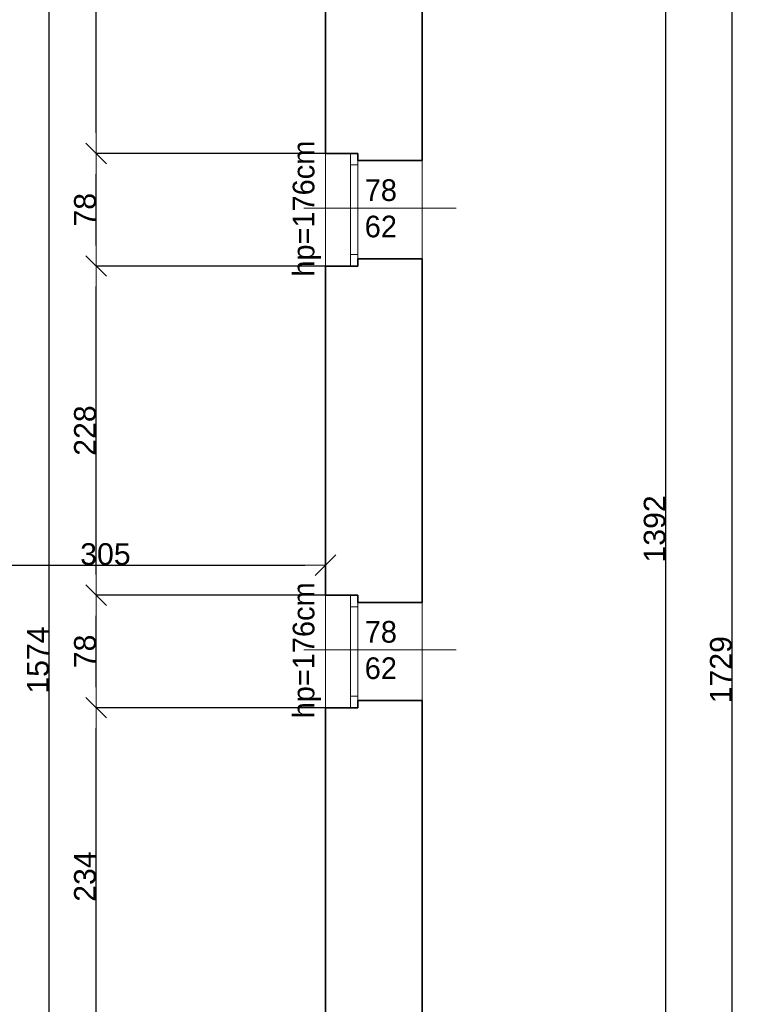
# Model space of a CAD drawing. Header units: metres. Extents: x 7506757 to 756746378, y 5735207 to 582114514.
# Tile 22 of 256: x 7555466 to 7560471, y 5798004 to 5804826. Entities that reach past the tile are written whole.
import ezdxf

# ---------------------------------------------------------------- set-up
doc = ezdxf.new("R2010")
doc.units = ezdxf.units.M
doc.header["$MEASUREMENT"] = 0
doc.header["$PDMODE"] = 2
doc.layers.get('0').update_dxf_attribs({"color": 250, "linetype": 'CONTINUOUS', "lineweight": 100, "plot": 0})
doc.layers.get('Defpoints').update_dxf_attribs({"linetype": 'CONTINUOUS'})
for name, color, linetype, lineweight in [('M_OCIANA6', 5, 'CONTINUOUS', 35), ('M_OPISY141', 7, 'CONTINUOUS', 0), ('m_umeblowanie1', 7, 'CONTINUOUS', 13), ('opis1', 7, 'CONTINUOUS', 13)]:
    doc.layers.add(name, color=color, linetype=linetype, lineweight=lineweight)
doc.layers.add('PWYMIAR', color=7, linetype='CONTINUOUS')
doc.styles.add('GENERATED_STYLE_1', font='arial.ttf')
doc.styles.add('GENERATED_STYLE_2', font='txt')
doc.dimstyles.new('GENERATED_STYLE__1', dxfattribs={"dimtxt": 150, "dimasz": 142.5, "dimexe": 0.18, "dimexo": 0, "dimgap": 0.09, "dimtad": 1, "dimdec": 0, "dimlfac": 0.1, "dimzin": 0, "dimdsep": 46, "dimtxsty": 'GENERATED_STYLE_1', "dimblk": 'ARROWHEAD_6', "dimblk1": 'ARROWHEAD_6', "dimblk2": 'ARROWHEAD_6', "dimcen": 0.09, "dimclrd": 251, "dimclre": 251, "dimclrt": 7, "dimazin": 0, "dimtfac": 1, "dimtdec": 4, "dimtmove": 0, "dimatfit": 3, "dimfxl": 0, "dimtolj": 1, "dimtzin": 0, "dimarcsym": 0})
doc.dimstyles.new('GENERATED_STYLE__2', dxfattribs={"dimtxt": 150, "dimasz": 142.5, "dimexe": 0.18, "dimexo": 0, "dimgap": 0.09, "dimtad": 1, "dimtih": 1, "dimtoh": 1, "dimdec": 0, "dimlfac": 0.1, "dimzin": 0, "dimdsep": 46, "dimtxsty": 'GENERATED_STYLE_1', "dimblk": 'ARROWHEAD_6', "dimblk1": 'ARROWHEAD_6', "dimblk2": 'ARROWHEAD_6', "dimcen": 0.09, "dimclrd": 251, "dimclre": 251, "dimclrt": 7, "dimazin": 0, "dimtfac": 1, "dimtdec": 4, "dimtmove": 0, "dimatfit": 3, "dimfxl": 0, "dimtolj": 1, "dimtzin": 0, "dimarcsym": 0})
doc.dimstyles.new('GENERATED_STYLE__3', dxfattribs={"dimtxt": 150, "dimasz": 142.5, "dimexe": 0.18, "dimexo": 0, "dimgap": 0.09, "dimtad": 1, "dimdec": 0, "dimlfac": 0.1, "dimzin": 0, "dimdsep": 46, "dimtxsty": 'GENERATED_STYLE_1', "dimblk": 'ARROWHEAD_6', "dimblk1": 'ARROWHEAD_6', "dimblk2": 'ARROWHEAD_6', "dimcen": 0.09, "dimclrd": 251, "dimclre": 251, "dimclrt": 7, "dimazin": 0, "dimtfac": 1, "dimtdec": 4, "dimtmove": 2, "dimatfit": 3, "dimfxl": 0, "dimtolj": 1, "dimtzin": 0, "dimarcsym": 0})

# ---------------------------------------------------------------- blocks, each defined once
blk = doc.blocks.new('ARROWHEAD_6')
at = {"color": 0, "linetype": 'Continuous', "lineweight": 0}
for p, q in [((-0.5, -0.5), (0.5, 0.5)), ((0, 0), (-1, 0))]:
    blk.add_line(p, q, dxfattribs=at)
blk = doc.blocks.new('*D4060')
at = {"layer": 'Defpoints', "color": 0, "linetype": 'Continuous', "transparency": 16777216}
for p in [(7555670.2, 5808259.4), (7557583.9, 5808259.4), (7557585.7, 5792519.4)]:
    blk.add_point(p, dxfattribs=at)
at = {"layer": 'PWYMIAR', "color": 251, "linetype": 'Continuous', "lineweight": -2, "transparency": 16777216}
for p, q in [((7557583.9, 5808259.4), (7555670, 5808259.4)), ((7555670.2, 5792661.9), (7555670.2, 5808116.9)), ((7557585.7, 5792519.4), (7555670, 5792519.4))]:
    blk.add_line(p, q, dxfattribs=at)
at = {"layer": 'PWYMIAR', "color": 251, "linetype": 'Continuous', "lineweight": -2, "transparency": 16777216, "xscale": 142.5, "yscale": 142.5, "zscale": 142.5}
for p, rotation in [((7555670.2, 5808259.4), 90), ((7555670.2, 5792519.4), 270)]:
    blk.add_blockref('ARROWHEAD_6', p, dxfattribs=dict(at, rotation=rotation))
at = {"layer": 'PWYMIAR', "color": 7, "linetype": 'Continuous', "lineweight": 13, "transparency": 16777216, "insert": (7555593.5, 5800389.4), "char_height": 150, "attachment_point": 5, "rotation": 90, "style": 'GENERATED_STYLE_1'}
blk.add_mtext('\\A1;1574', dxfattribs=at)
blk = doc.blocks.new('*D4065')
at = {"layer": 'Defpoints', "color": 0, "linetype": 'Continuous', "transparency": 16777216}
for p in [(7555995.5, 5800059.4), (7557583.9, 5800059.4), (7557583.9, 5797719.4)]:
    blk.add_point(p, dxfattribs=at)
at = {"layer": 'PWYMIAR', "color": 251, "linetype": 'Continuous', "lineweight": -2, "transparency": 16777216}
for p, q in [((7557583.9, 5800059.4), (7555995.3, 5800059.4)), ((7555995.5, 5797861.9), (7555995.5, 5799916.9)), ((7557583.9, 5797719.4), (7555995.3, 5797719.4))]:
    blk.add_line(p, q, dxfattribs=at)
at = {"layer": 'PWYMIAR', "color": 251, "linetype": 'Continuous', "lineweight": -2, "transparency": 16777216, "xscale": 142.5, "yscale": 142.5, "zscale": 142.5}
for p, rotation in [((7555995.5, 5800059.4), 90), ((7555995.5, 5797719.4), 270)]:
    blk.add_blockref('ARROWHEAD_6', p, dxfattribs=dict(at, rotation=rotation))
at = {"layer": 'PWYMIAR', "color": 7, "linetype": 'Continuous', "lineweight": 13, "transparency": 16777216, "insert": (7555918.7, 5798889.4), "char_height": 150, "attachment_point": 5, "rotation": 90, "style": 'GENERATED_STYLE_1'}
blk.add_mtext('\\A1;234', dxfattribs=at)
blk = doc.blocks.new('*D4066')
at = {"layer": 'Defpoints', "color": 0, "linetype": 'Continuous', "transparency": 16777216}
for p in [(7555995.5, 5800839.4), (7557583.9, 5800839.4), (7557583.9, 5800059.4)]:
    blk.add_point(p, dxfattribs=at)
at = {"layer": 'PWYMIAR', "color": 251, "linetype": 'Continuous', "lineweight": -2, "transparency": 16777216}
for p, q in [((7557583.9, 5800839.4), (7555995.3, 5800839.4)), ((7555995.5, 5800201.9), (7555995.5, 5800696.9)), ((7557583.9, 5800059.4), (7555995.3, 5800059.4))]:
    blk.add_line(p, q, dxfattribs=at)
at = {"layer": 'PWYMIAR', "color": 251, "linetype": 'Continuous', "lineweight": -2, "transparency": 16777216, "xscale": 142.5, "yscale": 142.5, "zscale": 142.5}
for p, rotation in [((7555995.5, 5800839.4), 90), ((7555995.5, 5800059.4), 270)]:
    blk.add_blockref('ARROWHEAD_6', p, dxfattribs=dict(at, rotation=rotation))
at = {"layer": 'PWYMIAR', "color": 7, "linetype": 'Continuous', "lineweight": 13, "transparency": 16777216, "insert": (7555918.8, 5800449.4), "char_height": 150, "attachment_point": 5, "rotation": 90, "style": 'GENERATED_STYLE_1'}
blk.add_mtext('\\A1;78', dxfattribs=at)
blk = doc.blocks.new('*D4067')
at = {"layer": 'Defpoints', "color": 0, "linetype": 'Continuous', "transparency": 16777216}
for p in [(7555995.5, 5803119.6), (7557583.9, 5803119.6), (7557583.9, 5800839.4)]:
    blk.add_point(p, dxfattribs=at)
at = {"layer": 'PWYMIAR', "color": 251, "linetype": 'Continuous', "lineweight": -2, "transparency": 16777216}
for p, q in [((7557583.9, 5803119.6), (7555995.3, 5803119.6)), ((7555995.5, 5800981.9), (7555995.5, 5802977.1)), ((7557583.9, 5800839.4), (7555995.3, 5800839.4))]:
    blk.add_line(p, q, dxfattribs=at)
at = {"layer": 'PWYMIAR', "color": 251, "linetype": 'Continuous', "lineweight": -2, "transparency": 16777216, "xscale": 142.5, "yscale": 142.5, "zscale": 142.5}
for p, rotation in [((7555995.5, 5803119.6), 90), ((7555995.5, 5800839.4), 270)]:
    blk.add_blockref('ARROWHEAD_6', p, dxfattribs=dict(at, rotation=rotation))
at = {"layer": 'PWYMIAR', "color": 7, "linetype": 'Continuous', "lineweight": 13, "transparency": 16777216, "insert": (7555918.8, 5801979.5), "char_height": 150, "attachment_point": 5, "rotation": 90, "style": 'GENERATED_STYLE_1'}
blk.add_mtext('\\A1;228', dxfattribs=at)
blk = doc.blocks.new('*D4068')
at = {"layer": 'Defpoints', "color": 0, "linetype": 'Continuous', "transparency": 16777216}
for p in [(7555995.5, 5803899.6), (7557583.9, 5803899.6), (7557583.9, 5803119.6)]:
    blk.add_point(p, dxfattribs=at)
at = {"layer": 'PWYMIAR', "color": 251, "linetype": 'Continuous', "lineweight": -2, "transparency": 16777216}
for p, q in [((7557583.9, 5803899.6), (7555995.3, 5803899.6)), ((7555995.5, 5803262.1), (7555995.5, 5803757.1)), ((7557583.9, 5803119.6), (7555995.3, 5803119.6))]:
    blk.add_line(p, q, dxfattribs=at)
at = {"layer": 'PWYMIAR', "color": 251, "linetype": 'Continuous', "lineweight": -2, "transparency": 16777216, "xscale": 142.5, "yscale": 142.5, "zscale": 142.5}
for p, rotation in [((7555995.5, 5803899.6), 90), ((7555995.5, 5803119.6), 270)]:
    blk.add_blockref('ARROWHEAD_6', p, dxfattribs=dict(at, rotation=rotation))
at = {"layer": 'PWYMIAR', "color": 7, "linetype": 'Continuous', "lineweight": 13, "transparency": 16777216, "insert": (7555918.8, 5803509.6), "char_height": 150, "attachment_point": 5, "rotation": 90, "style": 'GENERATED_STYLE_1'}
blk.add_mtext('\\A1;78', dxfattribs=at)
blk = doc.blocks.new('*D4069')
at = {"layer": 'Defpoints', "color": 0, "linetype": 'Continuous', "transparency": 16777216}
for p in [(7555995.5, 5808259.4), (7557583.9, 5808259.4), (7557583.9, 5803899.6)]:
    blk.add_point(p, dxfattribs=at)
at = {"layer": 'PWYMIAR', "color": 251, "linetype": 'Continuous', "lineweight": -2, "transparency": 16777216}
for p, q in [((7557583.9, 5808259.4), (7555995.3, 5808259.4)), ((7555995.5, 5804042.1), (7555995.5, 5808116.9)), ((7557583.9, 5803899.6), (7555995.3, 5803899.6))]:
    blk.add_line(p, q, dxfattribs=at)
at = {"layer": 'PWYMIAR', "color": 251, "linetype": 'Continuous', "lineweight": -2, "transparency": 16777216, "xscale": 142.5, "yscale": 142.5, "zscale": 142.5}
for p, rotation in [((7555995.5, 5808259.4), 90), ((7555995.5, 5803899.6), 270)]:
    blk.add_blockref('ARROWHEAD_6', p, dxfattribs=dict(at, rotation=rotation))
at = {"layer": 'PWYMIAR', "color": 7, "linetype": 'Continuous', "lineweight": 13, "transparency": 16777216, "insert": (7555918.7, 5806079.5), "char_height": 150, "attachment_point": 5, "rotation": 90, "style": 'GENERATED_STYLE_1'}
blk.add_mtext('\\A1;436', dxfattribs=at)
blk = doc.blocks.new('*D4073')
at = {"layer": 'Defpoints', "color": 0, "linetype": 'Continuous', "transparency": 16777216}
for p in [(7554535.7, 5801659.4), (7557583.9, 5801046.3), (7557583.9, 5800839.4)]:
    blk.add_point(p, dxfattribs=at)
at = {"layer": 'PWYMIAR', "color": 251, "linetype": 'Continuous', "lineweight": -2, "transparency": 16777216}
for p, q in [((7554535.7, 5801659.4), (7554535.7, 5801046.1)), ((7554678.2, 5801046.3), (7557441.4, 5801046.3)), ((7557583.9, 5800839.4), (7557583.9, 5801046.5))]:
    blk.add_line(p, q, dxfattribs=at)
at = {"layer": 'PWYMIAR', "color": 251, "linetype": 'Continuous', "lineweight": -2, "transparency": 16777216, "xscale": 142.5, "yscale": 142.5, "zscale": 142.5, "rotation": 180}
blk.add_blockref('ARROWHEAD_6', (7554535.7, 5801046.3), dxfattribs=at)
at = {"layer": 'PWYMIAR', "color": 251, "linetype": 'Continuous', "lineweight": -2, "transparency": 16777216, "xscale": 142.5, "yscale": 142.5, "zscale": 142.5}
blk.add_blockref('ARROWHEAD_6', (7557583.9, 5801046.3), dxfattribs=at)
at = {"layer": 'PWYMIAR', "color": 7, "linetype": 'Continuous', "lineweight": 13, "transparency": 16777216, "insert": (7556059.8, 5801123), "char_height": 150, "attachment_point": 5, "style": 'GENERATED_STYLE_1'}
blk.add_mtext('\\A1;305', dxfattribs=at)
blk = doc.blocks.new('*D4159')
at = {"layer": 'Defpoints', "color": 0, "linetype": 'Continuous', "transparency": 16777216}
for p in [(7558253.4, 5799717), (7557585.7, 5792726.3), (7558253.4, 5789192.4)]:
    blk.add_point(p, dxfattribs=at)
at = {"layer": 'PWYMIAR', "color": 251, "linetype": 'Continuous', "lineweight": -2, "transparency": 16777216}
for p, q in [((7558253.4, 5799717), (7558253.4, 5789192.2)), ((7557585.7, 5792726.3), (7557585.7, 5789192.2)), ((7557728.2, 5789192.4), (7558110.9, 5789192.4))]:
    blk.add_line(p, q, dxfattribs=at)
at = {"layer": 'PWYMIAR', "color": 251, "linetype": 'Continuous', "lineweight": -2, "transparency": 16777216, "xscale": 142.5, "yscale": 142.5, "zscale": 142.5, "rotation": 180}
blk.add_blockref('ARROWHEAD_6', (7557585.7, 5789192.4), dxfattribs=at)
at = {"layer": 'PWYMIAR', "color": 251, "linetype": 'Continuous', "lineweight": -2, "transparency": 16777216, "xscale": 142.5, "yscale": 142.5, "zscale": 142.5}
blk.add_blockref('ARROWHEAD_6', (7558253.4, 5789192.4), dxfattribs=at)
at = {"layer": 'PWYMIAR', "color": 7, "linetype": 'Continuous', "lineweight": 13, "transparency": 16777216, "insert": (7557919.6, 5789269.1), "char_height": 150, "attachment_point": 5, "style": 'GENERATED_STYLE_1'}
blk.add_mtext('\\A1;67', dxfattribs=at)
blk = doc.blocks.new('*D4163')
at = {"layer": 'Defpoints', "color": 0, "linetype": 'Continuous', "transparency": 16777216}
for p in [(7552685.7, 5808259.4), (7559941, 5808259.4), (7554535.7, 5794336.9)]:
    blk.add_point(p, dxfattribs=at)
at = {"layer": 'PWYMIAR', "color": 251, "linetype": 'Continuous', "lineweight": -2, "transparency": 16777216}
for p, q in [((7552685.7, 5808259.4), (7559941.2, 5808259.4)), ((7559941, 5794479.4), (7559941, 5808116.9)), ((7554535.7, 5794336.9), (7559941.2, 5794336.9))]:
    blk.add_line(p, q, dxfattribs=at)
at = {"layer": 'PWYMIAR', "color": 251, "linetype": 'Continuous', "lineweight": -2, "transparency": 16777216, "xscale": 142.5, "yscale": 142.5, "zscale": 142.5}
for p, rotation in [((7559941, 5808259.4), 90), ((7559941, 5794336.9), 270)]:
    blk.add_blockref('ARROWHEAD_6', p, dxfattribs=dict(at, rotation=rotation))
at = {"layer": 'PWYMIAR', "color": 7, "linetype": 'Continuous', "lineweight": 13, "transparency": 16777216, "insert": (7559864.3, 5801298.1), "char_height": 150, "attachment_point": 5, "rotation": 90, "style": 'GENERATED_STYLE_1'}
blk.add_mtext('\\A1;1392', dxfattribs=at)
blk = doc.blocks.new('*D4166')
at = {"layer": 'Defpoints', "color": 0, "linetype": 'Continuous', "transparency": 16777216}
for p in [(7558253.4, 5808967.5), (7560399.4, 5808967.5), (7558253.4, 5791677.5)]:
    blk.add_point(p, dxfattribs=at)
at = {"layer": 'PWYMIAR', "color": 251, "linetype": 'Continuous', "lineweight": -2, "transparency": 16777216}
for p, q in [((7558253.4, 5808967.5), (7560399.5, 5808967.5)), ((7560399.4, 5791820), (7560399.4, 5808825)), ((7558253.4, 5791677.5), (7560399.5, 5791677.5))]:
    blk.add_line(p, q, dxfattribs=at)
at = {"layer": 'PWYMIAR', "color": 251, "linetype": 'Continuous', "lineweight": -2, "transparency": 16777216, "xscale": 142.5, "yscale": 142.5, "zscale": 142.5}
for p, rotation in [((7560399.4, 5808967.5), 90), ((7560399.4, 5791677.5), 270)]:
    blk.add_blockref('ARROWHEAD_6', p, dxfattribs=dict(at, rotation=rotation))
at = {"layer": 'PWYMIAR', "color": 7, "linetype": 'Continuous', "lineweight": 13, "transparency": 16777216, "insert": (7560322.7, 5800322.5), "char_height": 150, "attachment_point": 5, "rotation": 90, "style": 'GENERATED_STYLE_1'}
blk.add_mtext('\\A1;1729', dxfattribs=at)

msp = doc.modelspace()

# ---------------------------------------------------------------- linework, layer by layer
at = {"layer": 'M_OCIANA6'}
for p, q in [((7558253.4, 5803849.6), (7558253.4, 5808967.5)), ((7558253.4, 5800789.4), (7558253.4, 5803169.6)), ((7558253.4, 5797669.4), (7558253.4, 5800109.4))]:
    msp.add_line(p, q, dxfattribs=at)
at = {"layer": 'M_OCIANA6', "linetype": 'Continuous'}
for p, q in [((7557583.9, 5808259.4), (7557583.9, 5803899.6)), ((7557583.9, 5803899.6), (7557807.1, 5803899.6)), ((7557807.1, 5803849.6), (7557807.1, 5803899.6)), ((7557807.1, 5803849.6), (7558253.4, 5803849.6)), ((7557807.1, 5803119.6), (7557807.1, 5803169.6)), ((7557807.1, 5803169.6), (7558253.4, 5803169.6)), ((7557583.9, 5803119.6), (7557583.9, 5800839.4)), ((7557583.9, 5803119.6), (7557807.1, 5803119.6)), ((7557583.9, 5800839.4), (7557807.1, 5800839.4)), ((7557807.1, 5800789.4), (7557807.1, 5800839.4)), ((7557807.1, 5800789.4), (7557807.1, 5800839.4)), ((7557807.1, 5800789.4), (7558253.4, 5800789.4)), ((7557807.1, 5800059.4), (7557807.1, 5800109.4)), ((7557807.1, 5800109.4), (7558253.4, 5800109.4)), ((7557583.9, 5800059.4), (7557583.9, 5797719.4)), ((7557583.9, 5800059.4), (7557807.1, 5800059.4))]:
    msp.add_line(p, q, dxfattribs=at)
at = {"layer": 'M_OPISY141', "linetype": 'Continuous'}
for p, q in [((7557434.4, 5803519.6), (7558489.2, 5803519.6)), ((7557434.4, 5800459.4), (7558489.2, 5800459.4))]:
    msp.add_line(p, q, dxfattribs=at)
at = {"layer": 'm_umeblowanie1', "linetype": 'Continuous'}
for p, q in [((7557583.9, 5803119.6), (7557583.9, 5803899.6)), ((7557757.1, 5803119.6), (7557757.1, 5803899.6)), ((7557807.1, 5803169.6), (7557807.1, 5803849.6)), ((7558253.4, 5803169.6), (7558253.4, 5803849.6)), ((7557807.1, 5803819.6), (7557757.1, 5803819.6)), ((7557807.1, 5803199.6), (7557757.1, 5803199.6)), ((7557583.9, 5800059.4), (7557583.9, 5800839.4)), ((7557757.1, 5800059.4), (7557757.1, 5800839.4)), ((7557807.1, 5800109.4), (7557807.1, 5800789.4)), ((7558253.4, 5800109.4), (7558253.4, 5800789.4)), ((7557807.1, 5800759.4), (7557757.1, 5800759.4)), ((7557807.1, 5800139.4), (7557757.1, 5800139.4))]:
    msp.add_line(p, q, dxfattribs=at)

# ---------------------------------------------------------------- texts
at = {"layer": 'opis1', "linetype": 'Continuous', "char_height": 150, "attachment_point": 3, "rotation": 90, "style": 'GENERATED_STYLE_2'}
for insert in [(7557357.1, 5803988), (7557357.1, 5800927.9)]:
    msp.add_mtext('{hp=176cm}', dxfattribs=dict(at, insert=insert))
at = {"layer": 'opis1', "linetype": 'Continuous', "char_height": 150, "width": 349.992, "attachment_point": 1, "line_spacing_factor": 1.007581, "style": 'GENERATED_STYLE_2'}
for insert in [(7557855.7, 5803720.4), (7557855.7, 5800660.2)]:
    msp.add_mtext('{78\\P62}', dxfattribs=dict(at, insert=insert))

# ---------------------------------------------------------------- dimensions: what is measured, and where the dimension line sits
at = {"layer": 'PWYMIAR', "color": 251, "linetype": 'Continuous', "lineweight": 13}
for base, p1, p2, dimstyle, picture, middle in [((7560399.4, 5808967.5), (7558253.4, 5791677.5), (7558253.4, 5808967.5), 'GENERATED_STYLE__1', '*D4166', (7560322.7, 5800322.5)), ((7559941, 5808259.4), (7554535.7, 5794336.9), (7552685.7, 5808259.4), 'GENERATED_STYLE__1', '*D4163', (7559864.3, 5801298.1)), ((7555670.2, 5808259.4), (7557585.7, 5792519.4), (7557583.9, 5808259.4), 'GENERATED_STYLE__1', '*D4060', (7555593.5, 5800389.4)), ((7555995.5, 5808259.4), (7557583.9, 5803899.6), (7557583.9, 5808259.4), 'GENERATED_STYLE__3', '*D4069', (7555918.7, 5806079.5)), ((7555995.5, 5803899.6), (7557583.9, 5803119.6), (7557583.9, 5803899.6), 'GENERATED_STYLE__1', '*D4068', (7555918.8, 5803509.6)), ((7555995.5, 5803119.6), (7557583.9, 5800839.4), (7557583.9, 5803119.6), 'GENERATED_STYLE__1', '*D4067', (7555918.8, 5801979.5)), ((7555995.5, 5800839.4), (7557583.9, 5800059.4), (7557583.9, 5800839.4), 'GENERATED_STYLE__1', '*D4066', (7555918.8, 5800449.4)), ((7555995.5, 5800059.4), (7557583.9, 5797719.4), (7557583.9, 5800059.4), 'GENERATED_STYLE__1', '*D4065', (7555918.7, 5798889.4))]:
    dim = msp.add_linear_dim(base=base, p1=p1, p2=p2, angle=90, dimstyle=dimstyle, dxfattribs=at)
    dim.commit()
    dim.dimension.update_dxf_attribs({"geometry": picture, "text_midpoint": middle})
for base, p1, p2, picture, middle in [((7557583.9, 5801046.3), (7554535.7, 5801659.4), (7557583.9, 5800839.4), '*D4073', (7556059.8, 5801123)), ((7558253.4, 5789192.4), (7557585.7, 5792726.3), (7558253.4, 5799717), '*D4159', (7557919.6, 5789269.1))]:
    dim = msp.add_linear_dim(base=base, p1=p1, p2=p2, dimstyle='GENERATED_STYLE__2', dxfattribs=at)
    dim.commit()
    dim.dimension.update_dxf_attribs({"geometry": picture, "text_midpoint": middle})

doc.saveas('drawing.dxf')
